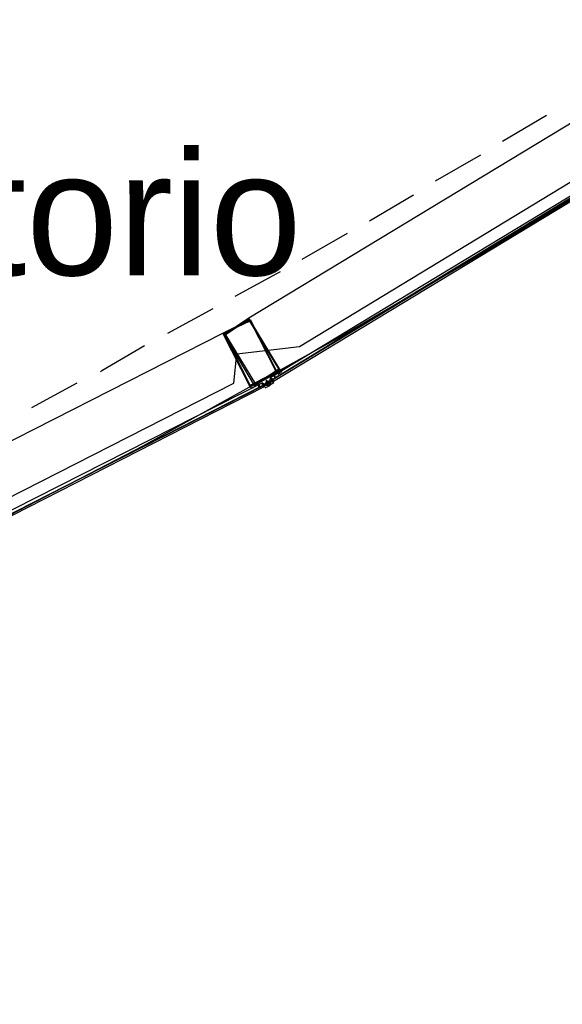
# Model space of a CAD drawing. Header units: feet. Extents: x -79 to 198, y -22 to 181.
# Tile 64 of 203: x 104.16 to 109.43, y 20.69 to 30.25. Entities that reach past the tile are written whole.
import ezdxf
from ezdxf.enums import TextEntityAlignment as Align

# ---------------------------------------------------------------- set-up
doc = ezdxf.new("R2010")
doc.units = ezdxf.units.FT
for name, color, linetype in [('A-AREA-UNIDAD', 30, 'CONTINUOUS'), ('A-LINEA', 7, 'CONTINUOUS'), ('A-NOMBRE-ESPACIO', 2, 'CONTINUOUS')]:
    doc.layers.add(name, color=color, linetype=linetype)

msp = doc.modelspace()

# ---------------------------------------------------------------- linework, layer by layer
at = {"layer": 'A-AREA-UNIDAD'}
msp.add_lwpolyline([(76.608, 16.8889), (84.928, 18.4889), (91.072, 20.1956), (91.52, 20.5156), (92.288, 20.6044), (95.2, 21.6889), (95.328, 21.92), (95.84, 21.92), (99.008, 23.1644), (99.04, 23.3956), (99.84, 23.52), (102.592, 24.8889), (102.688, 25.1556), (103.168, 25.1556), (106.24, 26.72), (106.272, 27.0044), (106.88, 27.0756), (109.6, 28.7289)], dxfattribs=at)
at = {"layer": 'A-LINEA'}
for p, q in [((109.56, 29.2711), (106.3867, 27.3511)), ((108.8533, 29.0711), (109.28, 29.3244)), ((108.2, 28.6844), (108.64, 28.9378)), ((107.56, 28.2978), (107.9867, 28.5511)), ((106.9067, 27.9244), (107.3467, 28.1778)), ((106.2533, 27.5644), (106.6933, 27.8044)), ((105.6, 27.2044), (106.04, 27.4444)), ((102.8267, 25.5244), (106.1333, 27.2044)), ((106.6533, 26.8178), (106.6533, 26.8178)), ((104.28, 26.4844), (104.72, 26.7244)), ((106.44, 26.6978), (106.44, 26.6978)), ((106.48, 26.6978), (106.48, 26.6844)), ((106.52, 26.7244), (106.52, 26.7244)), ((106.52, 26.7244), (106.52, 26.7111)), ((106.52, 26.7244), (106.52, 26.7244)), ((106.52, 26.7244), (106.52, 26.7244)), ((106.52, 26.7244), (106.52, 26.7244)), ((106.52, 26.7244), (106.52, 26.7244)), ((106.52, 26.7111), (106.52, 26.7111)), ((106.52, 26.7111), (106.52, 26.7111)), ((106.52, 26.7111), (106.52, 26.7111)), ((106.52, 26.7111), (106.52, 26.7111)), ((106.5333, 26.7111), (106.52, 26.7111)), ((106.5333, 26.7111), (106.52, 26.7111)), ((106.5333, 26.7111), (106.5333, 26.7111)), ((106.5333, 26.7111), (106.5333, 26.7111)), ((106.5333, 26.7111), (106.5333, 26.7111)), ((106.5333, 26.7111), (106.5333, 26.7111)), ((106.5333, 26.7111), (106.5333, 26.7111)), ((106.5333, 26.7111), (106.5333, 26.7111)), ((106.5333, 26.7111), (106.5333, 26.7111)), ((106.5333, 26.7111), (106.5333, 26.7111)), ((106.5333, 26.7111), (106.5333, 26.7111)), ((106.5333, 26.7111), (106.5333, 26.7111)), ((106.5333, 26.7111), (106.5333, 26.7111)), ((106.5333, 26.7111), (106.5333, 26.7111)), ((106.5333, 26.7111), (106.5467, 26.7111)), ((106.5333, 26.7111), (106.5333, 26.7111)), ((106.5333, 26.7111), (106.5333, 26.7111)), ((106.5333, 26.7111), (106.5333, 26.7111)), ((106.5333, 26.7111), (106.5333, 26.7111)), ((106.5333, 26.7111), (106.5333, 26.7111)), ((106.5333, 26.7111), (106.5333, 26.7111)), ((106.5333, 26.7111), (106.5333, 26.7111)), ((106.5333, 26.6978), (106.5333, 26.6978)), ((106.5333, 26.6978), (106.5333, 26.6978)), ((106.5467, 26.6978), (106.5333, 26.6978)), ((106.5333, 26.6978), (106.5333, 26.6978)), ((106.5333, 26.6978), (106.5333, 26.6978)), ((106.5333, 26.6978), (106.5333, 26.6978)), ((106.5333, 26.6978), (106.5333, 26.6978)), ((106.5333, 26.6978), (106.5333, 26.6978)), ((106.5333, 26.6978), (106.5333, 26.6978)), ((106.5333, 26.6978), (106.5333, 26.6978)), ((106.5333, 26.6978), (106.5333, 26.6844)), ((106.5333, 26.6978), (106.5333, 26.6978)), ((106.5333, 26.6978), (106.5333, 26.6844)), ((106.5333, 26.6978), (106.5333, 26.6978)), ((106.5467, 26.6978), (106.5333, 26.6978)), ((106.5333, 26.6978), (106.5333, 26.6978)), ((106.5333, 26.6978), (106.5333, 26.6978)), ((106.5333, 26.6978), (106.5333, 26.6978)), ((106.5333, 26.6978), (106.5333, 26.6978)), ((106.5333, 26.6978), (106.5333, 26.6978)), ((106.5333, 26.6978), (106.5333, 26.6978)), ((106.5333, 26.6978), (106.5333, 26.6978)), ((106.5955, 26.6971), (106.5438, 26.6708)), ((106.5467, 26.7111), (106.5467, 26.7111)), ((106.5467, 26.7111), (106.5467, 26.7111)), ((106.5467, 26.7111), (106.5467, 26.7111)), ((106.56, 26.7111), (106.5467, 26.7111)), ((106.5467, 26.7111), (106.5467, 26.7111)), ((106.5467, 26.7111), (106.5467, 26.7111)), ((106.5467, 26.7111), (106.5467, 26.7111)), ((106.5467, 26.7111), (106.5467, 26.7111)), ((106.5467, 26.7111), (106.5467, 26.6978)), ((106.5467, 26.7111), (106.5467, 26.7111)), ((106.5467, 26.7111), (106.5467, 26.7111)), ((106.5467, 26.7111), (106.5467, 26.7111)), ((106.5467, 26.7111), (106.5467, 26.7111)), ((106.5467, 26.7111), (106.5467, 26.7111)), ((106.5467, 26.7111), (106.5467, 26.7111)), ((106.5467, 26.7111), (106.5467, 26.7111)), ((106.5467, 26.7111), (106.5467, 26.7111)), ((106.5467, 26.7111), (106.5467, 26.7111)), ((106.5467, 26.7111), (106.5467, 26.6978)), ((106.5467, 26.7111), (106.5467, 26.7111)), ((106.5467, 26.7111), (106.5467, 26.7111)), ((106.5467, 26.7111), (106.5467, 26.6978)), ((106.5467, 26.7111), (106.5467, 26.7111)), ((106.5467, 26.7111), (106.5467, 26.7111)), ((106.5467, 26.7111), (106.5467, 26.6978)), ((106.5467, 26.7111), (106.5467, 26.7111)), ((106.5467, 26.7111), (106.5467, 26.7111)), ((106.5467, 26.7111), (106.5467, 26.7111)), ((106.5467, 26.6978), (106.5467, 26.7111)), ((106.5467, 26.6978), (106.5467, 26.6978)), ((106.5467, 26.6978), (106.5467, 26.6978)), ((106.5467, 26.6978), (106.5467, 26.6978)), ((106.5467, 26.6978), (106.5467, 26.6978)), ((106.5467, 26.6978), (106.5467, 26.6978)), ((106.5467, 26.6978), (106.5467, 26.6978)), ((106.56, 26.6978), (106.5467, 26.6978)), ((106.5467, 26.6978), (106.5467, 26.6978)), ((106.5467, 26.6978), (106.5467, 26.6978)), ((106.5467, 26.6978), (106.5467, 26.6978)), ((106.56, 26.6978), (106.5467, 26.6978)), ((106.5467, 26.6978), (106.5467, 26.6978)), ((106.56, 26.6978), (106.5467, 26.6978)), ((106.5467, 26.6978), (106.5467, 26.6978)), ((106.56, 26.7378), (106.56, 26.7378)), ((106.56, 26.7378), (106.56, 26.7378)), ((106.56, 26.7378), (106.56, 26.7378)), ((106.5733, 26.7378), (106.56, 26.7378)), ((106.56, 26.7378), (106.56, 26.7378)), ((106.56, 26.7378), (106.56, 26.7378)), ((106.5733, 26.7378), (106.56, 26.7378)), ((106.5733, 26.7378), (106.56, 26.7378)), ((106.56, 26.7378), (106.56, 26.7378)), ((106.56, 26.7378), (106.56, 26.7378)), ((106.56, 26.7378), (106.56, 26.7378)), ((106.56, 26.7378), (106.56, 26.7378)), ((106.56, 26.7378), (106.5733, 26.7378)), ((106.56, 26.7378), (106.5733, 26.7378)), ((106.56, 26.7378), (106.56, 26.7378)), ((106.56, 26.7378), (106.5733, 26.7378)), ((106.56, 26.7378), (106.5733, 26.7378)), ((106.56, 26.7378), (106.56, 26.7378)), ((106.56, 26.7244), (106.56, 26.7244)), ((106.56, 26.7244), (106.56, 26.7244)), ((106.56, 26.7244), (106.56, 26.7111)), ((106.56, 26.7244), (106.56, 26.7244)), ((106.56, 26.7244), (106.56, 26.7244)), ((106.56, 26.7244), (106.56, 26.7244)), ((106.56, 26.7244), (106.56, 26.7244)), ((106.56, 26.7244), (106.56, 26.7244)), ((106.56, 26.7244), (106.56, 26.7244)), ((106.56, 26.7244), (106.56, 26.7244)), ((106.56, 26.7244), (106.56, 26.7244)), ((106.56, 26.7244), (106.56, 26.7111)), ((106.56, 26.7244), (106.56, 26.7244)), ((106.56, 26.7244), (106.56, 26.7111)), ((106.56, 26.7244), (106.56, 26.7244)), ((106.56, 26.7244), (106.56, 26.7244)), ((106.56, 26.7244), (106.56, 26.7244)), ((106.56, 26.7244), (106.56, 26.7244)), ((106.56, 26.7244), (106.56, 26.7244)), ((106.56, 26.7244), (106.56, 26.7244)), ((106.56, 26.7244), (106.56, 26.7244)), ((106.56, 26.7244), (106.56, 26.7244)), ((106.56, 26.7244), (106.56, 26.7244)), ((106.56, 26.7244), (106.56, 26.7244)), ((106.56, 26.7111), (106.56, 26.7111)), ((106.56, 26.7111), (106.56, 26.7111)), ((106.56, 26.7111), (106.56, 26.6978)), ((106.56, 26.7111), (106.56, 26.7111)), ((106.56, 26.7111), (106.56, 26.7111)), ((106.56, 26.7111), (106.56, 26.7111)), ((106.56, 26.7111), (106.56, 26.7111)), ((106.56, 26.7111), (106.56, 26.7111)), ((106.56, 26.7111), (106.56, 26.7111)), ((106.56, 26.7111), (106.56, 26.7111)), ((106.56, 26.7111), (106.56, 26.7111)), ((106.56, 26.7111), (106.56, 26.7111)), ((106.5733, 26.7111), (106.56, 26.7111)), ((106.56, 26.7111), (106.56, 26.7111)), ((106.5733, 26.7111), (106.56, 26.7111)), ((106.56, 26.7111), (106.56, 26.7111)), ((106.56, 26.7111), (106.56, 26.7111)), ((106.56, 26.7111), (106.56, 26.7111)), ((106.56, 26.7111), (106.56, 26.7111)), ((106.56, 26.6978), (106.56, 26.7111)), ((106.56, 26.6978), (106.56, 26.7111)), ((106.56, 26.6978), (106.56, 26.7111)), ((106.56, 26.7111), (106.56, 26.7111)), ((106.56, 26.7111), (106.56, 26.7111)), ((106.56, 26.7111), (106.56, 26.7111)), ((106.56, 26.7111), (106.56, 26.7111)), ((106.56, 26.7111), (106.56, 26.7111)), ((106.56, 26.7111), (106.56, 26.7111)), ((106.56, 26.7111), (106.56, 26.7111)), ((106.56, 26.6978), (106.56, 26.6978)), ((106.56, 26.6978), (106.56, 26.6978)), ((106.56, 26.6978), (106.56, 26.6978)), ((106.56, 26.6978), (106.56, 26.6978)), ((106.56, 26.6978), (106.56, 26.6978)), ((106.5733, 26.6978), (106.56, 26.6978)), ((106.56, 26.6978), (106.56, 26.6978)), ((106.56, 26.6978), (106.56, 26.6978)), ((106.56, 26.6978), (106.56, 26.6978)), ((106.56, 26.6978), (106.56, 26.6978)), ((106.56, 26.6978), (106.56, 26.6978)), ((106.56, 26.6978), (106.56, 26.6978)), ((106.56, 26.6978), (106.56, 26.6978)), ((106.56, 26.6978), (106.56, 26.6978)), ((106.56, 26.6978), (106.56, 26.6978)), ((106.56, 26.6978), (106.56, 26.6978)), ((106.56, 26.6978), (106.56, 26.6978)), ((106.56, 26.6978), (106.56, 26.6978)), ((106.56, 26.6978), (106.56, 26.6978)), ((106.5733, 26.7378), (106.5733, 26.7378)), ((106.5733, 26.7378), (106.5733, 26.7378)), ((106.5733, 26.7378), (106.5733, 26.7378)), ((106.5733, 26.7378), (106.5733, 26.7378)), ((106.5733, 26.7378), (106.5733, 26.7244)), ((106.5733, 26.7378), (106.5733, 26.7378)), ((106.5733, 26.7378), (106.5733, 26.7378)), ((106.5733, 26.7378), (106.5733, 26.7378)), ((106.5733, 26.7378), (106.5733, 26.7378)), ((106.5733, 26.7378), (106.5733, 26.7378)), ((106.5733, 26.7378), (106.5733, 26.7378)), ((106.5733, 26.7378), (106.5733, 26.7378)), ((106.5733, 26.7378), (106.5733, 26.7378)), ((106.5733, 26.7378), (106.5733, 26.7378)), ((106.5733, 26.7378), (106.5733, 26.7378)), ((106.5733, 26.7378), (106.5733, 26.7378)), ((106.5733, 26.7244), (106.5733, 26.7378)), ((106.5733, 26.7378), (106.5733, 26.7378)), ((106.5867, 26.7244), (106.5733, 26.7378)), ((106.5733, 26.7244), (106.5733, 26.7244)), ((106.5733, 26.7244), (106.5733, 26.7244)), ((106.5733, 26.7244), (106.5733, 26.7244)), ((106.5733, 26.7244), (106.5733, 26.7244)), ((106.5733, 26.7244), (106.5733, 26.7244)), ((106.5733, 26.7244), (106.5733, 26.7244)), ((106.5733, 26.7244), (106.5733, 26.7244)), ((106.5733, 26.7244), (106.5733, 26.7244)), ((106.5733, 26.7244), (106.5733, 26.7244)), ((106.5733, 26.7244), (106.5733, 26.7244)), ((106.5733, 26.7244), (106.5733, 26.7244)), ((106.5733, 26.7244), (106.5733, 26.7244)), ((106.5733, 26.7244), (106.5733, 26.7244)), ((106.5733, 26.7244), (106.5733, 26.7244)), ((106.5733, 26.7244), (106.5733, 26.7244)), ((106.5733, 26.7244), (106.5733, 26.7244)), ((106.5733, 26.7244), (106.5733, 26.7244)), ((106.5733, 26.7244), (106.5733, 26.7244)), ((106.5733, 26.7244), (106.5733, 26.7244)), ((106.5733, 26.7244), (106.5733, 26.7244)), ((106.5733, 26.7244), (106.5733, 26.7244)), ((106.5733, 26.7244), (106.5733, 26.7244)), ((106.5733, 26.7244), (106.5733, 26.7244)), ((106.5733, 26.7244), (106.5733, 26.7244)), ((106.5733, 26.7244), (106.5733, 26.7244)), ((106.5733, 26.7244), (106.5733, 26.7244)), ((106.5733, 26.7244), (106.5733, 26.7244)), ((106.5733, 26.7244), (106.5733, 26.7244)), ((106.5733, 26.7244), (106.5867, 26.7244)), ((106.5733, 26.7244), (106.5733, 26.7244)), ((106.5733, 26.7244), (106.5733, 26.7244)), ((106.5733, 26.7244), (106.5733, 26.7244)), ((106.5733, 26.7244), (106.5733, 26.7244)), ((106.5733, 26.7244), (106.5733, 26.7244)), ((106.5733, 26.7244), (106.5733, 26.7244)), ((106.5733, 26.7244), (106.5733, 26.7244)), ((106.5733, 26.7244), (106.5733, 26.7244)), ((106.5733, 26.7244), (106.5733, 26.7244)), ((106.5733, 26.7244), (106.5733, 26.7244)), ((106.5733, 26.7244), (106.5733, 26.7244)), ((106.5733, 26.7244), (106.5733, 26.7244)), ((106.5733, 26.7244), (106.5733, 26.7244)), ((106.5733, 26.7244), (106.5733, 26.7244)), ((106.5733, 26.7244), (106.5733, 26.7244)), ((106.5733, 26.7244), (106.5733, 26.7244)), ((106.5733, 26.7244), (106.5733, 26.7244)), ((106.5733, 26.7244), (106.5733, 26.7244)), ((106.5733, 26.7244), (106.5733, 26.7244)), ((106.5733, 26.7244), (106.5733, 26.7244)), ((106.5733, 26.7244), (106.5733, 26.7244)), ((106.5733, 26.7244), (106.5733, 26.7244)), ((106.5733, 26.7244), (106.5733, 26.7244)), ((106.5733, 26.7244), (106.5733, 26.7244)), ((106.5733, 26.7244), (106.5733, 26.7244)), ((106.5733, 26.7244), (106.5733, 26.7244)), ((106.5733, 26.7244), (106.5733, 26.7244)), ((106.5733, 26.7111), (106.5733, 26.7111)), ((106.5733, 26.7111), (106.5733, 26.7111)), ((106.5733, 26.7111), (106.5733, 26.7111)), ((106.5733, 26.7111), (106.5733, 26.7111)), ((106.5733, 26.7111), (106.5733, 26.7111)), ((106.5733, 26.7111), (106.5733, 26.7111)), ((106.5733, 26.7111), (106.5733, 26.7111)), ((106.5867, 26.7111), (106.5733, 26.7111)), ((106.5733, 26.6978), (106.5733, 26.7111)), ((106.5733, 26.7111), (106.5733, 26.7111)), ((106.5733, 26.7111), (106.5733, 26.7111)), ((106.5733, 26.7111), (106.5733, 26.7111)), ((106.5733, 26.7111), (106.5733, 26.7111)), ((106.5733, 26.7111), (106.5733, 26.7111)), ((106.5733, 26.7111), (106.5733, 26.7111)), ((106.5733, 26.7111), (106.5733, 26.7111)), ((106.5733, 26.7111), (106.5733, 26.7111)), ((106.5733, 26.7111), (106.5733, 26.7111)), ((106.5733, 26.7111), (106.5733, 26.7111)), ((106.5733, 26.6978), (106.5733, 26.7111)), ((106.5733, 26.6978), (106.5733, 26.7111)), ((106.5733, 26.6978), (106.5733, 26.7111)), ((106.5733, 26.7111), (106.5733, 26.7111)), ((106.5733, 26.7111), (106.5733, 26.7111)), ((106.5733, 26.7111), (106.5733, 26.7111)), ((106.5733, 26.7111), (106.5733, 26.7111)), ((106.5733, 26.7111), (106.5733, 26.7111)), ((106.5733, 26.7111), (106.5733, 26.7111)), ((106.5733, 26.6978), (106.5733, 26.6978)), ((106.6291, 26.7226), (106.5795, 26.6926)), ((106.5867, 26.7378), (106.5867, 26.7378)), ((106.5867, 26.7378), (106.5867, 26.7378)), ((106.5867, 26.7378), (106.6, 26.7378)), ((106.5867, 26.7378), (106.5867, 26.7378)), ((106.5867, 26.7378), (106.5867, 26.7378)), ((106.5867, 26.7378), (106.5867, 26.7378)), ((106.5867, 26.7378), (106.5867, 26.7378)), ((106.5867, 26.7378), (106.5867, 26.7378)), ((106.5867, 26.7378), (106.5867, 26.7378)), ((106.5867, 26.7378), (106.5867, 26.7378)), ((106.5867, 26.7378), (106.5867, 26.7378)), ((106.5867, 26.7378), (106.5867, 26.7378)), ((106.5867, 26.7378), (106.5867, 26.7378)), ((106.5867, 26.7378), (106.5867, 26.7378)), ((106.5867, 26.7378), (106.5867, 26.7378)), ((106.6, 26.7378), (106.5867, 26.7378)), ((106.5867, 26.7378), (106.5867, 26.7378)), ((106.5867, 26.7378), (106.5867, 26.7378)), ((106.5867, 26.7378), (106.5867, 26.7378)), ((106.5867, 26.7378), (106.5867, 26.7378)), ((106.5867, 26.7244), (106.5867, 26.7244)), ((106.5867, 26.7244), (106.5867, 26.7111)), ((106.5867, 26.7244), (106.5867, 26.7244)), ((106.5867, 26.7244), (106.5867, 26.7244)), ((106.5867, 26.7244), (106.5867, 26.7244)), ((106.5867, 26.7244), (106.5867, 26.7244)), ((106.5867, 26.7244), (106.5867, 26.7244)), ((106.5867, 26.7244), (106.5867, 26.7111)), ((106.5867, 26.7244), (106.5867, 26.7244)), ((106.5867, 26.7244), (106.5867, 26.7244)), ((106.5867, 26.7244), (106.5867, 26.7244)), ((106.5867, 26.7244), (106.5867, 26.7244)), ((106.5867, 26.7244), (106.5867, 26.7244)), ((106.5867, 26.7244), (106.5867, 26.7244)), ((106.5867, 26.7244), (106.5867, 26.7244)), ((106.5867, 26.7244), (106.5867, 26.7244)), ((106.5867, 26.7244), (106.5867, 26.7244)), ((106.5867, 26.7244), (106.5867, 26.7244)), ((106.5867, 26.7244), (106.5867, 26.7244)), ((106.5867, 26.7244), (106.5867, 26.7244)), ((106.5867, 26.7244), (106.5867, 26.7244)), ((106.5867, 26.7244), (106.5867, 26.7244)), ((106.6, 26.7244), (106.5867, 26.7244)), ((106.6, 26.7244), (106.5867, 26.7244)), ((106.5867, 26.7244), (106.5867, 26.7111)), ((106.5867, 26.7244), (106.5867, 26.7244)), ((106.5867, 26.7244), (106.5867, 26.7244)), ((106.5867, 26.7111), (106.5867, 26.7111)), ((106.5867, 26.7111), (106.5867, 26.7111)), ((106.5867, 26.7111), (106.5867, 26.7111)), ((106.5867, 26.7111), (106.5867, 26.7111)), ((106.5867, 26.7111), (106.5867, 26.7111)), ((106.5867, 26.7111), (106.5867, 26.7111)), ((106.5867, 26.7111), (106.5867, 26.7111)), ((106.5867, 26.7111), (106.5867, 26.7111)), ((106.5867, 26.7111), (106.5867, 26.7111)), ((106.5867, 26.7111), (106.5867, 26.7111)), ((106.5867, 26.7111), (106.5867, 26.7111)), ((106.5867, 26.7111), (106.5867, 26.7111)), ((106.5867, 26.7111), (106.5867, 26.7111)), ((106.5867, 26.7111), (106.5867, 26.7111)), ((106.5867, 26.7111), (106.5867, 26.7111)), ((106.5867, 26.7111), (106.5867, 26.7111)), ((106.5867, 26.7111), (106.5867, 26.7111)), ((106.5867, 26.7111), (106.5867, 26.7111)), ((106.5867, 26.6978), (106.5867, 26.7111)), ((106.6, 26.7644), (106.6, 26.7644)), ((106.6, 26.7644), (106.6, 26.7644)), ((106.6, 26.7644), (106.6, 26.7644)), ((106.6, 26.7644), (106.6133, 26.7644)), ((106.6, 26.7644), (106.6, 26.7644)), ((106.6, 26.7644), (106.6, 26.7644)), ((106.6, 26.7511), (106.6, 26.7644)), ((106.6, 26.7644), (106.6, 26.7644)), ((106.6, 26.7644), (106.6, 26.7644)), ((106.6, 26.7644), (106.6, 26.7644)), ((106.6, 26.7511), (106.6, 26.7511)), ((106.6, 26.7511), (106.6, 26.7511)), ((106.6, 26.7511), (106.6133, 26.7511)), ((106.6, 26.7511), (106.6, 26.7511)), ((106.6, 26.7511), (106.6, 26.7511)), ((106.6, 26.7511), (106.6, 26.7511)), ((106.6, 26.7511), (106.6, 26.7511)), ((106.6, 26.7511), (106.6, 26.7511)), ((106.6, 26.7511), (106.6, 26.7511)), ((106.6, 26.7511), (106.6, 26.7511)), ((106.6, 26.7511), (106.6133, 26.7511)), ((106.6, 26.7511), (106.6, 26.7511)), ((106.6, 26.7511), (106.6, 26.7511)), ((106.6133, 26.7511), (106.6, 26.7378)), ((106.6, 26.7511), (106.6, 26.7511)), ((106.6, 26.7378), (106.6, 26.7378)), ((106.6, 26.7378), (106.6, 26.7378)), ((106.6, 26.7378), (106.6, 26.7378)), ((106.6, 26.7378), (106.6, 26.7378)), ((106.6, 26.7378), (106.6, 26.7378)), ((106.6, 26.7378), (106.6, 26.7378)), ((106.6, 26.7378), (106.6, 26.7378)), ((106.6, 26.7378), (106.6, 26.7378)), ((106.6, 26.7378), (106.6, 26.7378)), ((106.6, 26.7378), (106.6, 26.7378)), ((106.6, 26.7378), (106.6, 26.7378)), ((106.6, 26.7378), (106.6, 26.7378)), ((106.6, 26.7378), (106.6, 26.7378)), ((106.6, 26.7378), (106.6, 26.7378)), ((106.6, 26.7378), (106.6, 26.7378)), ((106.6, 26.7378), (106.6, 26.7378)), ((106.6, 26.7378), (106.6, 26.7378)), ((106.6, 26.7378), (106.6, 26.7378)), ((106.6, 26.7378), (106.6, 26.7378)), ((106.6, 26.7378), (106.6, 26.7378)), ((106.6, 26.7378), (106.6, 26.7378)), ((106.6, 26.7378), (106.6, 26.7378)), ((106.6, 26.7378), (106.6, 26.7378)), ((106.6, 26.7378), (106.6, 26.7378)), ((106.6, 26.7378), (106.6, 26.7378)), ((106.6, 26.7378), (106.6, 26.7378)), ((106.6, 26.7378), (106.6, 26.7378)), ((106.6, 26.7378), (106.6, 26.7378)), ((106.6, 26.7244), (106.6, 26.7378)), ((106.6133, 26.7378), (106.6, 26.7378)), ((106.6, 26.7378), (106.6, 26.7244)), ((106.6, 26.7378), (106.6, 26.7244)), ((106.6, 26.7244), (106.6, 26.7244)), ((106.6, 26.7244), (106.6, 26.7244)), ((106.6, 26.7244), (106.6, 26.7244)), ((106.6, 26.7244), (106.6, 26.7244)), ((106.6, 26.7244), (106.6, 26.7244)), ((106.6, 26.7244), (106.6, 26.7244)), ((106.6, 26.7244), (106.6, 26.7244)), ((106.6, 26.7244), (106.6, 26.7244)), ((106.6, 26.7244), (106.6, 26.7244)), ((106.6, 26.7244), (106.6, 26.7244)), ((106.6, 26.7111), (106.6, 26.7244)), ((106.6, 26.7244), (106.6, 26.7244)), ((106.6, 26.7244), (106.6, 26.7244)), ((106.6, 26.7244), (106.6, 26.7244)), ((106.6, 26.7244), (106.6, 26.7244)), ((106.6, 26.7244), (106.6, 26.7244)), ((106.6, 26.7244), (106.6, 26.7244)), ((106.6, 26.7244), (106.6, 26.7244)), ((106.6, 26.7244), (106.6, 26.7244)), ((106.6, 26.7244), (106.6, 26.7244)), ((106.6, 26.7244), (106.6, 26.7244)), ((106.6, 26.7244), (106.6, 26.7244)), ((106.6, 26.7244), (106.6, 26.7244)), ((106.6, 26.7244), (106.6, 26.7244)), ((106.6, 26.7244), (106.6, 26.7244)), ((106.6, 26.7244), (106.6, 26.7244)), ((106.6, 26.7244), (106.6, 26.7244)), ((106.6, 26.7244), (106.6, 26.7244)), ((106.6, 26.7244), (106.6, 26.7244)), ((106.6, 26.7244), (106.6, 26.7244)), ((106.6, 26.7244), (106.6, 26.7244)), ((106.6133, 26.7644), (106.6133, 26.7644)), ((106.6133, 26.7511), (106.6133, 26.7644)), ((106.6133, 26.7511), (106.6133, 26.7644)), ((106.6133, 26.7511), (106.6133, 26.7511)), ((106.6133, 26.7511), (106.6133, 26.7511)), ((106.6133, 26.7511), (106.6133, 26.7511)), ((106.6133, 26.7511), (106.6133, 26.7511)), ((106.6133, 26.7511), (106.6133, 26.7511)), ((106.6133, 26.7511), (106.6133, 26.7511)), ((106.6133, 26.7511), (106.6133, 26.7511)), ((106.6133, 26.7511), (106.6133, 26.7511)), ((106.6133, 26.7378), (106.6133, 26.7378)), ((106.6133, 26.7378), (106.6133, 26.7378)), ((106.6133, 26.7378), (106.6133, 26.7378)), ((106.6133, 26.7378), (106.6133, 26.7378)), ((106.6133, 26.7378), (106.6133, 26.7378)), ((106.6133, 26.7378), (106.6133, 26.7378)), ((106.6133, 26.7378), (106.6133, 26.7378)), ((106.6133, 26.7378), (106.6133, 26.7378)), ((106.6133, 26.7378), (106.6133, 26.7378)), ((106.6133, 26.7378), (106.6133, 26.7378)), ((106.6133, 26.7378), (106.6267, 26.7378)), ((106.6133, 26.7378), (106.6133, 26.7378)), ((106.6133, 26.7378), (106.6133, 26.7378)), ((106.6133, 26.7378), (106.6267, 26.7378)), ((106.6133, 26.7378), (106.6267, 26.7378)), ((106.6133, 26.7378), (106.6267, 26.7378)), ((106.6133, 26.7378), (106.6267, 26.7378)), ((106.6133, 26.7378), (106.6267, 26.7378)), ((106.6133, 26.7378), (106.6267, 26.7378)), ((106.6133, 26.7378), (106.6133, 26.7378)), ((106.6133, 26.7378), (106.6133, 26.7378)), ((106.6133, 26.7378), (106.6133, 26.7378)), ((106.6133, 26.7378), (106.6133, 26.7378)), ((106.6267, 26.7378), (106.6133, 26.7378)), ((106.6133, 26.7378), (106.6133, 26.7378)), ((106.6133, 26.7378), (106.6133, 26.7378)), ((106.6133, 26.7378), (106.6133, 26.7378)), ((106.6133, 26.7378), (106.6133, 26.7378)), ((106.6133, 26.7378), (106.6133, 26.7378)), ((106.6133, 26.7378), (106.6133, 26.7378)), ((106.6133, 26.7378), (106.6133, 26.7378)), ((106.6133, 26.7244), (106.6133, 26.7244)), ((106.6133, 26.7244), (106.6133, 26.7244)), ((106.6133, 26.7244), (106.6133, 26.7244)), ((106.6133, 26.7244), (106.6133, 26.7244)), ((106.6133, 26.7244), (106.6133, 26.7244)), ((106.6267, 26.7378), (106.6267, 26.7378)), ((106.6267, 26.7378), (106.6267, 26.7378)), ((106.6267, 26.7378), (106.6267, 26.7378)), ((106.6267, 26.7378), (106.6267, 26.7378)), ((106.6267, 26.7378), (106.6267, 26.7378)), ((106.6267, 26.7378), (106.6267, 26.7378)), ((106.6267, 26.7378), (106.6267, 26.7378)), ((106.6267, 26.7244), (106.6267, 26.7378)), ((106.6267, 26.7378), (106.6267, 26.7378)), ((106.6267, 26.7378), (106.6267, 26.7378)), ((106.6267, 26.7378), (106.6267, 26.7378)), ((106.6533, 26.7778), (106.6533, 26.7778)), ((106.5333, 26.6844), (106.5333, 26.6844)), ((106.5333, 26.6844), (106.5333, 26.6844)), ((106.5333, 26.6844), (106.5333, 26.6844)), ((106.5333, 26.6844), (106.5333, 26.6844)), ((106.5467, 26.6844), (106.5333, 26.6844)), ((106.5467, 26.6844), (106.5333, 26.6844)), ((106.5333, 26.6844), (106.5333, 26.6844)), ((106.5333, 26.6844), (106.5333, 26.6844)), ((106.5333, 26.6844), (106.5333, 26.6844)), ((106.5333, 26.6844), (106.5333, 26.6844)), ((106.5467, 26.6844), (106.5467, 26.6844)), ((106.5467, 26.6844), (106.5467, 26.6844)), ((106.5467, 26.6844), (106.5467, 26.6844)), ((106.5467, 26.6844), (106.5467, 26.6844)), ((106.5467, 26.6844), (106.5467, 26.6844))]:
    msp.add_line(p, q, dxfattribs=at)
for points in [[(103.4533, 25.1244), (105.36, 26.1111), (107.24, 27.1511), (109.1067, 28.2444), (110.9333, 29.3778), (112.7467, 30.5511), (114.52, 31.7644), (116.2667, 33.0311), (117.9733, 34.3244), (119.6533, 35.6711), (121.3067, 37.0578)], [(109.9867, 28.8044), (106.6133, 26.7511), (106.6, 26.7644), (106.6, 26.7778), (109.9733, 28.8178), (109.9867, 28.8178), (109.9867, 28.8044)], [(110, 28.7778), (106.6267, 26.7378), (106.6133, 26.7511), (109.9867, 28.7911), (110, 28.7778)], [(106.1333, 27.2044), (106.4, 27.3378), (106.6667, 26.8178), (106.4, 26.6844), (106.1333, 27.2044)], [(106.3867, 27.3511), (106.1467, 27.1911), (106.44, 26.6978), (106.6933, 26.8444), (106.3867, 27.3511)], [(106.1467, 27.2044), (106.4, 27.3244), (106.6533, 26.8311), (106.4, 26.6978), (106.1467, 27.2044)], [(106.3867, 27.3378), (106.16, 27.1911), (106.4533, 26.7111), (106.68, 26.8578), (106.3867, 27.3378)], [(104.9467, 26.8311), (104.96, 26.8444), (105.3733, 27.0844)], [(106.64, 26.7911), (106.64, 26.7778), (106.64, 26.7778), (106.6267, 26.8044), (106.6267, 26.8044), (106.64, 26.8044), (106.64, 26.8044), (106.64, 26.8178), (106.64, 26.8178), (106.64, 26.8178), (106.64, 26.8178), (106.64, 26.8178), (106.6533, 26.8178), (106.6533, 26.8178), (106.6533, 26.8178), (106.6533, 26.8178), (106.6533, 26.8178), (106.6667, 26.8178), (106.6667, 26.8178), (106.68, 26.8044), (106.68, 26.8044)], [(106.6533, 26.8178), (106.64, 26.8178), (106.64, 26.8178), (106.64, 26.8178)], [(106.6533, 26.7911), (106.6533, 26.7911), (106.6533, 26.7911)], [(106.68, 26.8578), (106.68, 26.8578), (106.68, 26.8444), (106.68, 26.8444), (106.68, 26.8444), (106.68, 26.8444), (106.68, 26.8444), (106.6667, 26.8444), (106.6667, 26.8444), (106.68, 26.8444), (106.68, 26.8444), (106.68, 26.8444), (106.6667, 26.8311), (106.6667, 26.8311), (106.68, 26.8178), (106.68, 26.8178), (106.68, 26.8178), (106.68, 26.8178)], [(106.6667, 26.7911), (106.6667, 26.7911), (106.6667, 26.7911)], [(106.68, 26.8178), (106.6933, 26.8178), (106.6933, 26.8178)], [(106.6933, 26.8311), (106.7067, 26.8311), (106.7067, 26.8311), (106.7067, 26.8311), (106.6933, 26.8444), (106.6933, 26.8444), (106.6933, 26.8444)], [(103, 24.9244), (103.0133, 24.9111), (106.52, 26.6978), (106.52, 26.7111), (106.52, 26.7244), (103, 24.9378), (103, 24.9244)], [(103.0267, 24.8978), (106.5333, 26.6844), (106.5333, 26.6978), (103.0133, 24.9111), (103.0133, 24.8978), (103.0267, 24.8978)], [(106.44, 26.7111), (106.4267, 26.6978), (106.4267, 26.6978), (106.4133, 26.6978), (106.4267, 26.6978), (106.4133, 26.6978), (106.4133, 26.6978), (106.4, 26.6978), (106.4133, 26.6978), (106.4133, 26.6978), (106.4133, 26.6978), (106.4133, 26.6978), (106.4133, 26.7111)], [(106.44, 26.7111), (106.44, 26.6844), (106.44, 26.6844), (106.44, 26.6844), (106.44, 26.6844)], [(106.44, 26.6978), (106.4533, 26.6844), (106.4533, 26.6844)], [(106.48, 26.6978), (106.48, 26.6978), (106.4933, 26.6978), (106.4933, 26.6978), (106.48, 26.7244), (106.48, 26.7244), (106.4667, 26.7111), (106.4667, 26.7111), (106.4667, 26.7111), (106.4667, 26.7111), (106.4667, 26.7111), (106.4533, 26.7111), (106.4533, 26.7111), (106.4533, 26.7111), (106.4533, 26.7111), (106.4533, 26.7111), (106.4533, 26.7111), (106.4533, 26.7111), (106.4667, 26.7111)], [(106.4533, 26.7111), (106.4533, 26.7111), (106.4533, 26.7111)], [(106.4533, 26.6978), (106.4533, 26.6978), (106.4533, 26.6978), (106.4533, 26.6978)], [(106.52, 26.7244), (106.5333, 26.7111), (106.52, 26.6978), (106.5333, 26.6978), (106.5333, 26.6844)], [(106.5227, 26.721), (106.5496, 26.7135), (106.5579, 26.7401)], [(106.5333, 26.6978), (106.5333, 26.7111), (106.5333, 26.6978), (106.5333, 26.7111), (106.5333, 26.6978)], [(106.5467, 26.6978), (106.5467, 26.6978), (106.5333, 26.6978)], [(106.5467, 26.6978), (106.5467, 26.7111), (106.5467, 26.6978), (106.5467, 26.7111)], [(106.5867, 26.7111), (106.5733, 26.7244), (106.56, 26.7378), (106.56, 26.7511)], [(106.5867, 26.7111), (106.5733, 26.7244), (106.56, 26.7378), (106.56, 26.7511)], [(106.56, 26.7378), (106.5733, 26.7378), (106.5733, 26.7244)], [(106.5629, 26.7473), (106.5899, 26.7404), (106.5977, 26.7671)], [(106.5867, 26.7244), (106.5867, 26.7244), (106.5867, 26.7378)], [(106.5867, 26.7244), (106.5867, 26.7244), (106.5867, 26.7378)], [(106.6, 26.7778), (106.6, 26.7644), (106.6133, 26.7511), (106.6267, 26.7378)], [(106.6133, 26.7511), (106.6133, 26.7511), (106.6, 26.7511), (106.6, 26.7511)], [(106.4267, 26.6844), (106.4267, 26.6711), (106.4267, 26.6711), (106.4133, 26.6711), (106.4133, 26.6711), (106.4133, 26.6711), (106.4, 26.6844), (106.4, 26.6844), (106.4133, 26.6844)], [(106.4667, 26.6844), (106.4667, 26.6844), (106.4667, 26.6844), (106.4667, 26.6844)]]:
    msp.add_lwpolyline(points, dxfattribs=at)
for points in [[(106.68, 26.8444), (106.68, 26.8444), (106.68, 26.8444), (106.68, 26.8444)], [(106.4133, 26.6978), (106.4133, 26.6978), (106.4133, 26.6978), (106.4133, 26.6978)]]:
    msp.add_lwpolyline(points, close=True, dxfattribs=at)

# ---------------------------------------------------------------- texts
at = {"layer": 'A-NOMBRE-ESPACIO'}
msp.add_text('Dormitorio', height=1.2, dxfattribs=at).set_placement((103.2, 27.7689), align=Align.CENTER)

doc.saveas('drawing.dxf')
